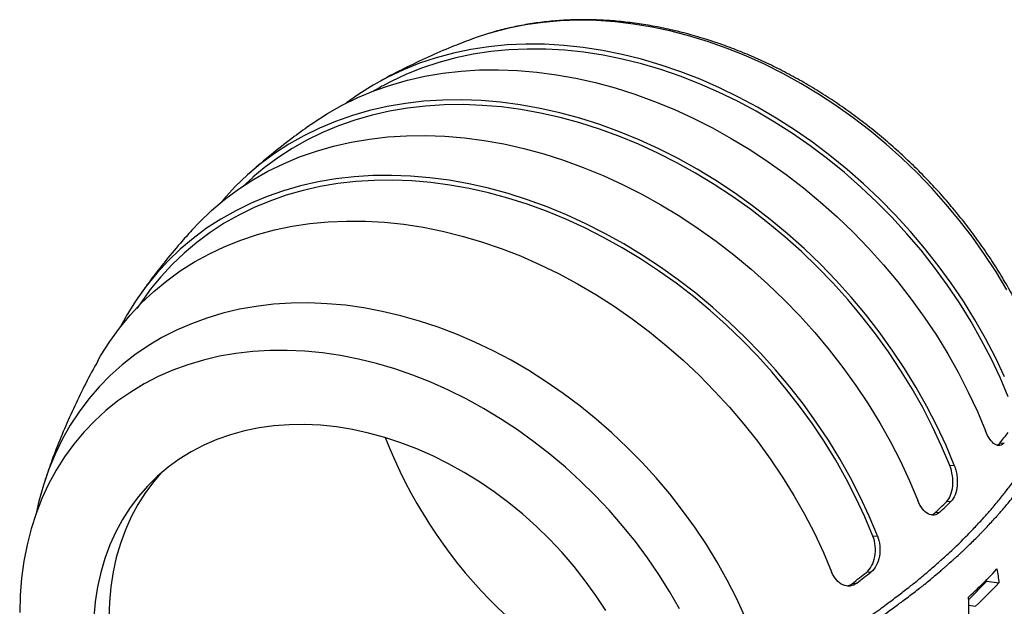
# Model space of a CAD drawing. Header units: millimetres. Extents: x 0 to 210, y 0 to 297.
# Tile 9 of 11: x 153 to 190, y 207 to 229. Entities that reach past the tile are written whole.
import ezdxf

# ---------------------------------------------------------------- set-up
doc = ezdxf.new("R2010")
doc.units = ezdxf.units.MM

msp = doc.modelspace()

# ---------------------------------------------------------------- linework, layer by layer
at = {"color": 7, "linetype": 'Continuous', "lineweight": 25}
for p, q in [((161.951, 223.233), (161.564, 222.882)), ((157.97, 218.83), (157.637, 218.363)), ((189.621, 213.283), (189.708, 213.357)), ((189.708, 213.357), (189.876, 213.371)), ((187.851, 212.519), (188.018, 212.533)), ((187.893, 211.193), (187.727, 211.179)), ((187.313, 210.778), (187.479, 210.792)), ((184.994, 209.903), (185.161, 209.916)), ((184.917, 208.566), (184.749, 208.553)), ((188.547, 207.536), (189.23, 208.224)), ((189.23, 208.224), (189.22, 208.299)), ((189.23, 208.224), (189.677, 208.166)), ((184.228, 208.143), (184.396, 208.157)), ((188.548, 207.333), (188.808, 207.292))]:
    msp.add_line(p, q, dxfattribs=at)
at = {"color": 8, "linetype": 'Continuous', "lineweight": 25, "flags": 128}
msp.add_lwpolyline([(189.968, 219.058), (189.569, 219.722), (189.142, 220.373), (188.689, 221.011), (188.211, 221.634), (187.708, 222.24), (187.182, 222.829), (186.635, 223.397), (186.067, 223.945), (185.48, 224.471), (184.876, 224.974), (184.255, 225.452), (183.619, 225.905), (182.97, 226.33), (182.31, 226.728), (181.639, 227.098), (180.959, 227.438), (180.273, 227.747), (179.581, 228.026), (178.885, 228.272), (178.187, 228.487), (177.489, 228.668), (176.792, 228.816), (176.099, 228.931), (175.409, 229.012), (174.726, 229.058), (174.05, 229.071), (173.384, 229.049), (172.729, 228.993), (172.087, 228.903), (171.458, 228.779), (170.845, 228.622), (170.707, 228.581)], dxfattribs=at)
at = {"color": 7, "linetype": 'Continuous', "lineweight": 25, "flags": 128}
for points in [[(170.707, 228.581), (170.249, 228.431), (170.053, 228.36)], [(189.882, 215.817), (189.545, 216.534), (189.178, 217.242), (188.78, 217.941), (188.354, 218.629), (187.9, 219.303), (187.418, 219.963), (186.911, 220.607), (186.379, 221.233), (185.823, 221.839), (185.246, 222.425), (184.647, 222.99), (184.03, 223.531), (183.394, 224.047), (182.742, 224.537), (182.075, 225.001), (181.395, 225.437), (180.703, 225.843), (180.001, 226.22), (179.29, 226.565), (178.573, 226.879), (177.85, 227.161), (177.125, 227.409), (176.397, 227.624), (175.669, 227.805), (174.944, 227.951), (174.221, 228.062), (173.504, 228.138), (172.793, 228.179), (172.091, 228.184), (171.399, 228.153), (170.719, 228.087), (170.052, 227.986), (169.4, 227.85), (168.764, 227.679), (168.147, 227.474), (167.548, 227.235), (166.971, 226.963), (166.415, 226.658), (165.883, 226.322), (165.435, 225.999)], [(190.017, 215.08), (189.716, 215.794), (189.383, 216.502), (189.02, 217.201), (188.627, 217.891), (188.206, 218.57), (187.757, 219.236), (187.281, 219.887), (186.78, 220.523), (186.254, 221.141), (185.706, 221.739), (185.135, 222.318), (184.544, 222.875), (183.934, 223.409), (183.306, 223.919), (182.663, 224.403), (182.004, 224.86), (181.332, 225.29), (180.649, 225.692), (179.955, 226.063), (179.254, 226.405), (178.546, 226.715), (177.832, 226.993), (177.115, 227.238), (176.397, 227.45), (175.679, 227.629), (174.962, 227.773), (174.248, 227.883), (173.54, 227.958), (172.838, 227.998), (172.145, 228.003), (171.462, 227.973), (170.79, 227.908), (170.131, 227.808), (169.487, 227.674), (168.86, 227.506), (168.25, 227.304), (167.659, 227.068), (167.088, 226.799), (166.827, 226.662)], [(164.128, 225.215), (164.192, 225.259), (164.721, 225.604), (165.274, 225.916), (165.849, 226.197), (166.445, 226.446), (167.06, 226.661), (167.693, 226.842), (168.343, 226.99), (169.008, 227.103), (169.687, 227.181), (170.377, 227.225), (171.079, 227.233), (171.789, 227.207), (172.507, 227.146), (173.23, 227.05), (173.958, 226.919), (174.687, 226.755), (175.418, 226.556), (176.148, 226.324), (176.876, 226.059), (177.599, 225.762), (178.317, 225.433), (179.027, 225.073), (179.728, 224.683), (180.419, 224.264), (181.098, 223.817), (181.763, 223.343), (182.412, 222.842), (183.046, 222.316), (183.661, 221.767), (184.257, 221.195), (184.831, 220.601), (185.384, 219.988), (185.914, 219.356), (186.419, 218.707), (186.898, 218.042), (187.351, 217.363), (187.776, 216.671), (188.172, 215.968), (188.538, 215.256), (188.875, 214.535), (189.179, 213.809)], [(188.018, 212.533), (187.71, 213.268), (187.37, 213.996), (187, 214.717), (186.599, 215.428), (186.17, 216.128), (185.712, 216.815), (185.228, 217.488), (184.717, 218.144), (184.182, 218.784), (183.623, 219.404), (183.041, 220.005), (182.439, 220.584), (181.817, 221.14), (181.176, 221.672), (180.519, 222.178), (179.846, 222.658), (179.16, 223.111), (178.461, 223.535), (177.752, 223.929), (177.034, 224.293), (176.308, 224.626), (175.576, 224.927), (174.84, 225.195), (174.102, 225.429), (173.363, 225.63), (172.624, 225.797), (171.888, 225.929), (171.157, 226.026), (170.431, 226.088), (169.712, 226.114), (169.003, 226.105), (168.304, 226.061), (167.618, 225.982), (166.945, 225.867), (166.288, 225.718), (165.648, 225.534), (165.026, 225.316), (164.423, 225.065), (163.842, 224.781), (163.283, 224.464), (162.747, 224.115), (162.237, 223.736), (161.752, 223.327), (161.294, 222.888), (160.865, 222.422), (160.765, 222.304)], [(187.851, 212.519), (187.546, 213.245), (187.21, 213.965), (186.844, 214.677), (186.448, 215.38), (186.024, 216.071), (185.571, 216.75), (185.092, 217.414), (184.587, 218.063), (184.058, 218.695), (183.505, 219.308), (182.931, 219.901), (182.335, 220.473), (181.72, 221.022), (181.088, 221.547), (180.438, 222.048), (179.774, 222.522), (179.095, 222.969), (178.405, 223.388), (177.704, 223.777), (176.994, 224.137), (176.277, 224.465), (175.554, 224.762), (174.827, 225.027), (174.097, 225.259), (173.367, 225.458), (172.637, 225.622), (171.91, 225.753), (171.187, 225.849), (170.47, 225.91), (169.76, 225.936), (169.059, 225.927), (168.369, 225.884), (167.691, 225.806), (167.026, 225.693), (166.377, 225.545), (165.744, 225.364), (165.129, 225.149), (164.534, 224.901), (163.959, 224.62), (163.406, 224.307), (162.877, 223.963), (162.372, 223.589), (161.949, 223.235)], [(159.678, 221.269), (159.96, 221.568), (160.417, 222.006), (160.901, 222.415), (161.412, 222.794), (161.947, 223.142), (162.505, 223.458), (163.086, 223.742), (163.688, 223.993), (164.31, 224.211), (164.95, 224.395), (165.607, 224.544), (166.279, 224.658), (166.964, 224.738), (167.663, 224.782), (168.371, 224.791), (169.089, 224.764), (169.814, 224.702), (170.546, 224.605), (171.281, 224.474), (172.019, 224.307), (172.757, 224.106), (173.495, 223.872), (174.23, 223.604), (174.962, 223.303), (175.687, 222.971), (176.405, 222.607), (177.114, 222.213), (177.812, 221.79), (178.497, 221.338), (179.17, 220.858), (179.826, 220.352), (180.466, 219.82), (181.088, 219.265), (181.69, 218.686), (182.271, 218.086), (182.829, 217.466), (183.364, 216.827), (183.875, 216.171), (184.359, 215.499), (184.816, 214.812), (185.245, 214.113), (185.645, 213.402), (186.016, 212.682), (186.355, 211.954), (186.663, 211.22)], [(185.161, 209.916), (184.857, 210.641), (184.522, 211.36), (184.156, 212.07), (183.761, 212.771), (183.337, 213.461), (182.885, 214.139), (182.407, 214.802), (181.903, 215.45), (181.375, 216.08), (180.823, 216.692), (180.249, 217.284), (179.655, 217.855), (179.041, 218.403), (178.41, 218.928), (177.761, 219.427), (177.098, 219.9), (176.421, 220.347), (175.732, 220.765), (175.032, 221.153), (174.323, 221.512), (173.608, 221.84), (172.886, 222.137), (172.16, 222.401), (171.432, 222.633), (170.703, 222.831), (169.975, 222.995), (169.249, 223.125), (168.527, 223.221), (167.811, 223.282), (167.103, 223.308), (166.403, 223.3), (165.714, 223.256), (165.037, 223.178), (164.373, 223.066), (163.725, 222.919), (163.093, 222.738), (162.48, 222.523), (161.885, 222.275), (161.312, 221.995), (160.76, 221.683), (160.232, 221.34), (159.728, 220.966), (159.249, 220.563), (158.798, 220.131), (158.374, 219.671), (157.979, 219.185), (157.613, 218.673), (157.277, 218.137), (157.02, 217.668)], [(184.994, 209.903), (184.693, 210.619), (184.361, 211.328), (183.999, 212.03), (183.609, 212.723), (183.19, 213.404), (182.743, 214.073), (182.27, 214.728), (181.772, 215.368), (181.25, 215.991), (180.705, 216.595), (180.138, 217.179), (179.551, 217.743), (178.945, 218.284), (178.321, 218.802), (177.68, 219.296), (177.025, 219.763), (176.356, 220.204), (175.675, 220.616), (174.984, 221), (174.284, 221.355), (173.577, 221.679), (172.864, 221.972), (172.147, 222.233), (171.427, 222.461), (170.707, 222.657), (169.988, 222.819), (169.271, 222.948), (168.558, 223.043), (167.851, 223.103), (167.151, 223.129), (166.46, 223.121), (165.779, 223.078), (165.11, 223.001), (164.455, 222.89), (163.814, 222.745), (163.19, 222.566), (162.584, 222.355), (161.996, 222.11), (161.429, 221.834), (160.884, 221.526), (160.362, 221.187), (159.864, 220.818), (159.391, 220.42), (158.945, 219.993), (158.526, 219.54), (158.135, 219.06), (157.967, 218.833)], [(156.187, 216.412), (156.292, 216.596), (156.628, 217.128), (156.994, 217.635), (157.39, 218.115), (157.814, 218.569), (158.267, 218.995), (158.747, 219.391), (159.252, 219.757), (159.782, 220.093), (160.335, 220.396), (160.91, 220.667), (161.506, 220.905), (162.122, 221.109), (162.755, 221.279), (163.404, 221.415), (164.068, 221.515), (164.746, 221.581), (165.435, 221.611), (166.134, 221.606), (166.842, 221.566), (167.556, 221.49), (168.276, 221.379), (168.999, 221.234), (169.723, 221.054), (170.448, 220.84), (171.171, 220.592), (171.89, 220.312), (172.605, 219.999), (173.312, 219.655), (174.011, 219.28), (174.701, 218.875), (175.378, 218.441), (176.042, 217.98), (176.692, 217.491), (177.325, 216.977), (177.94, 216.439), (178.536, 215.877), (179.111, 215.293), (179.665, 214.689), (180.194, 214.066), (180.7, 213.425), (181.179, 212.768), (181.632, 212.096), (182.057, 211.411), (182.453, 210.715), (182.819, 210.009), (183.154, 209.296), (183.458, 208.575)], [(180.234, 206.907), (179.921, 207.589), (179.578, 208.264), (179.206, 208.93), (178.805, 209.584), (178.377, 210.227), (177.922, 210.855), (177.443, 211.468), (176.939, 212.064), (176.413, 212.641), (175.865, 213.198), (175.296, 213.734), (174.71, 214.248), (174.105, 214.737), (173.485, 215.202), (172.851, 215.64), (172.203, 216.051), (171.545, 216.434), (170.877, 216.788), (170.201, 217.111), (169.518, 217.404), (168.831, 217.665), (168.141, 217.894), (167.45, 218.09), (166.759, 218.253), (166.071, 218.382), (165.386, 218.478), (164.706, 218.539), (164.034, 218.565), (163.371, 218.558), (162.718, 218.516), (162.077, 218.439), (161.449, 218.329), (160.837, 218.184), (160.241, 218.006), (159.663, 217.796), (159.105, 217.552), (158.568, 217.277), (158.052, 216.97), (157.56, 216.633), (157.093, 216.266), (156.652, 215.871), (156.237, 215.447), (155.851, 214.997), (155.493, 214.521), (155.164, 214.021), (154.867, 213.497), (154.6, 212.951), (154.366, 212.385), (154.163, 211.799), (153.994, 211.195), (153.891, 210.739)], [(177.808, 207.195), (177.438, 207.839), (177.04, 208.472), (176.616, 209.093), (176.165, 209.699), (175.69, 210.288), (175.191, 210.861), (174.67, 211.414), (174.128, 211.947), (173.567, 212.458), (172.988, 212.946), (172.392, 213.409), (171.781, 213.847), (171.157, 214.258), (170.521, 214.642), (169.875, 214.997), (169.22, 215.322), (168.559, 215.617), (167.892, 215.88), (167.222, 216.112), (166.55, 216.311), (165.878, 216.477), (165.208, 216.61), (164.541, 216.709), (163.879, 216.773), (163.224, 216.804), (162.578, 216.801), (161.942, 216.763), (161.318, 216.691), (160.707, 216.585), (160.112, 216.445), (159.532, 216.272), (158.971, 216.066), (158.429, 215.828), (157.908, 215.558), (157.41, 215.256), (156.934, 214.925), (156.484, 214.564), (156.059, 214.175), (155.661, 213.758), (155.291, 213.314), (154.95, 212.846), (154.639, 212.353), (154.359, 211.837), (154.109, 211.3), (153.892, 210.743), (153.707, 210.167), (153.555, 209.573), (153.436, 208.964), (153.351, 208.341), (153.3, 207.705), (153.283, 207.059)], [(175.064, 207.135), (174.697, 207.696), (174.304, 208.243), (173.885, 208.775), (173.442, 209.289), (172.976, 209.784), (172.49, 210.259), (171.985, 210.711), (171.461, 211.14), (170.922, 211.544), (170.368, 211.921), (169.802, 212.271), (169.225, 212.591), (168.64, 212.882), (168.047, 213.143), (167.45, 213.371), (166.85, 213.568), (166.249, 213.731), (165.649, 213.861), (165.052, 213.957), (164.46, 214.019), (163.874, 214.046), (163.297, 214.038), (162.731, 213.996), (162.178, 213.92), (161.638, 213.81), (161.115, 213.665), (160.609, 213.488), (160.123, 213.278), (159.658, 213.035), (159.215, 212.762), (158.796, 212.458), (158.402, 212.125), (158.035, 211.763), (157.696, 211.374), (157.385, 210.96), (157.105, 210.521), (156.855, 210.059), (156.637, 209.575), (156.451, 209.072), (156.299, 208.55), (156.179, 208.011), (156.094, 207.458), (156.042, 206.891)], [(158.533, 212.241), (158.27, 211.935), (157.959, 211.52), (157.679, 211.081), (157.429, 210.619), (157.211, 210.135), (157.025, 209.632), (156.873, 209.11), (156.753, 208.571), (156.668, 208.018), (156.616, 207.452), (156.599, 206.874)]]:
    msp.add_lwpolyline(points, dxfattribs=at)
at = {"color": 7, "linetype": 'Continuous', "lineweight": 25}
for centre, radius, start, end in [((174.032, 225.953), 20.11, 321.2191, 322.6396), ((183.533, 220.03), 17.874, 201.2153, 247.3948), ((165.238, 233.978), 32.023, 313.5764, 314.6078), ((165.293, 234.105), 32.183, 313.58, 314.6063), ((155.4, 245.323), 47.047, 307.7889, 308.596), ((155.456, 245.443), 47.2, 307.8177, 308.6217)]:
    msp.add_arc(centre, radius, start, end, dxfattribs=at)
for points, knots in [([(192.372, 210.858), (192.371, 210.976), (192.368, 211.313), (192.34, 211.872), (192.276, 212.539), (192.182, 213.209), (192.056, 213.882), (191.901, 214.557), (191.715, 215.231), (191.499, 215.904), (191.254, 216.574), (190.981, 217.239), (190.679, 217.898), (190.351, 218.55), (189.995, 219.193), (189.614, 219.826), (189.208, 220.448), (188.778, 221.057), (188.324, 221.652), (187.849, 222.231), (187.352, 222.795), (186.835, 223.34), (186.299, 223.867), (185.745, 224.374), (185.174, 224.86), (184.587, 225.324), (183.986, 225.766), (183.372, 226.183), (182.747, 226.575), (182.11, 226.942), (181.465, 227.282), (180.811, 227.595), (180.151, 227.88), (179.486, 228.136), (178.817, 228.363), (178.146, 228.56), (177.474, 228.727), (176.803, 228.864), (176.134, 228.969), (175.468, 229.043), (174.807, 229.086), (174.153, 229.097), (173.507, 229.077), (172.87, 229.025), (172.244, 228.941), (171.631, 228.825), (171.126, 228.707), (170.832, 228.616), (170.731, 228.585)], [0, 0, 0, 0, 0.011956, 0.034083, 0.056223, 0.078382, 0.100557, 0.122745, 0.144944, 0.16715, 0.189362, 0.211577, 0.233796, 0.256015, 0.278235, 0.300455, 0.322675, 0.344894, 0.367113, 0.389332, 0.411551, 0.43377, 0.455991, 0.478212, 0.500434, 0.522659, 0.544885, 0.567113, 0.589344, 0.611578, 0.633813, 0.656051, 0.67829, 0.70053, 0.722768, 0.745005, 0.767237, 0.789462, 0.811679, 0.833883, 0.856072, 0.878242, 0.900389, 0.922508, 0.944596, 0.96665, 0.988667, 1, 1, 1, 1]), ([(170.056, 228.358), (169.817, 228.267), (169.28, 228.063), (168.458, 227.706), (167.592, 227.291), (167.006, 226.994), (166.713, 226.827), (166.7, 226.82)], [0, 0, 0, 0, 0.208489, 0.467856, 0.727667, 0.987825, 1, 1, 1, 1]), ([(166.83, 226.662), (166.817, 226.655), (166.681, 226.585), (166.549, 226.506), (166.43, 226.436)], [0, 0, 0, 0, 0.097449, 1, 1, 1, 1]), ([(164.13, 225.213), (163.915, 225.059), (163.437, 224.719), (162.722, 224.155), (162.164, 223.696), (161.869, 223.428), (161.814, 223.378)], [0, 0, 0, 0, 0.268154, 0.596072, 0.923792, 1, 1, 1, 1]), ([(159.681, 221.266), (159.538, 221.108), (159.18, 220.713), (158.639, 220.053), (158.161, 219.444), (157.899, 219.075), (157.821, 218.965)], [0, 0, 0, 0, 0.215308, 0.540118, 0.864129, 1, 1, 1, 1]), ([(156.189, 216.409), (156.13, 216.304), (155.915, 215.928), (155.577, 215.266), (155.175, 214.425), (154.809, 213.574), (154.493, 212.769), (154.313, 212.242), (154.233, 212.006)], [0, 0, 0, 0, 0.0743752, 0.2680837, 0.4609236, 0.6528226, 0.843705, 1, 1, 1, 1]), ([(189.876, 213.371), (189.829, 213.312), (189.774, 213.277), (189.655, 213.258), (189.591, 213.273), (189.463, 213.354), (189.399, 213.419), (189.281, 213.587), (189.226, 213.692), (189.179, 213.809)], [0, 0, 0, 0, 0.25, 0.25, 0.5, 0.5, 0.75, 0.75, 1, 1, 1, 1]), ([(187.727, 211.179), (187.788, 211.239), (187.839, 211.321), (187.918, 211.52), (187.945, 211.637), (187.981, 212.008), (187.944, 212.286), (187.851, 212.519)], [0, 0, 0, 0, 0.25, 0.25, 0.5, 0.5, 1, 1, 1, 1]), ([(188.018, 212.533), (188.064, 212.416), (188.096, 212.29), (188.132, 212.03), (188.135, 211.898), (188.099, 211.527), (188.015, 211.313), (187.893, 211.193)], [0, 0, 0, 0, 0.25, 0.25, 0.5, 0.5, 1, 1, 1, 1]), ([(184.626, 206.75), (184.74, 206.828), (184.953, 206.975), (185.242, 207.18), (185.559, 207.411), (185.846, 207.627), (186.12, 207.837), (186.37, 208.029), (186.701, 208.293), (187.085, 208.619), (187.475, 208.961), (187.956, 209.393), (188.412, 209.839), (188.789, 210.235), (188.998, 210.461), (189.192, 210.671), (189.442, 210.954), (189.719, 211.291), (190.005, 211.652), (190.178, 211.882), (190.272, 212.007)], [0, 0, 0, 0, 0.0481516, 0.0898182, 0.1249999, 0.187501, 0.2187566, 0.2500044, 0.3034423, 0.3750023, 0.4375035, 0.5000033, 0.624998, 0.6874982, 0.7187471, 0.7499991, 0.8048508, 0.8750004, 0.9318868, 1, 1, 1, 1]), ([(185.009, 206.708), (185.38, 206.962), (185.67, 207.17), (185.891, 207.333), (185.894, 207.335), (185.898, 207.338), (185.901, 207.34), (185.907, 207.345), (185.912, 207.348), (185.925, 207.358), (185.934, 207.365), (185.961, 207.384), (185.978, 207.398), (186.032, 207.437), (186.067, 207.463), (186.173, 207.543), (186.243, 207.596), (186.452, 207.755), (186.59, 207.86), (186.73, 207.969), (186.733, 207.971), (186.741, 207.977), (186.745, 207.98), (186.757, 207.989), (186.764, 207.995), (186.788, 208.014), (186.804, 208.026), (186.852, 208.064), (186.885, 208.09), (186.985, 208.17), (187.054, 208.227), (187.128, 208.287), (187.128, 208.287), (187.129, 208.289), (187.13, 208.289), (187.132, 208.291), (187.133, 208.292), (187.137, 208.295), (187.14, 208.297), (187.148, 208.304), (187.154, 208.309), (187.172, 208.324), (187.184, 208.334), (187.224, 208.368), (187.254, 208.393), (187.351, 208.475), (187.427, 208.54), (187.516, 208.617), (187.516, 208.617), (187.518, 208.619), (187.519, 208.62), (187.522, 208.622), (187.524, 208.624), (187.53, 208.629), (187.534, 208.632), (187.545, 208.642), (187.553, 208.648), (187.576, 208.668), (187.591, 208.682), (187.637, 208.722), (187.669, 208.749), (187.763, 208.832), (187.827, 208.888), (187.892, 208.946), (187.894, 208.947), (187.897, 208.95), (187.898, 208.951), (187.902, 208.955), (187.905, 208.957), (187.913, 208.964), (187.918, 208.969), (187.934, 208.983), (187.944, 208.992), (187.974, 209.018), (187.993, 209.036), (188.048, 209.085), (188.082, 209.115), (188.173, 209.198), (188.221, 209.242), (188.257, 209.275), (188.258, 209.276), (188.26, 209.278), (188.261, 209.279), (188.264, 209.281), (188.266, 209.283), (188.271, 209.288), (188.274, 209.291), (188.285, 209.301), (188.292, 209.308), (188.314, 209.328), (188.328, 209.341), (188.371, 209.381), (188.399, 209.408), (188.485, 209.489), (188.543, 209.545), (188.716, 209.713), (188.832, 209.83), (188.956, 209.957), (188.963, 209.964), (188.977, 209.978), (188.984, 209.985), (189.005, 210.007), (189.018, 210.021), (189.06, 210.064), (189.087, 210.092), (189.169, 210.178), (189.223, 210.235), (189.383, 210.407), (189.489, 210.521), (189.594, 210.636), (189.595, 210.637), (189.597, 210.64), (189.598, 210.641), (189.602, 210.645), (189.604, 210.648), (189.612, 210.656), (189.617, 210.661), (189.632, 210.678), (189.642, 210.69), (189.674, 210.725), (189.695, 210.749), (189.762, 210.824), (189.809, 210.878), (189.958, 211.052), (190.067, 211.183), (190.185, 211.331), (190.185, 211.331), (190.187, 211.333), (190.187, 211.333), (190.189, 211.336), (190.19, 211.337), (190.194, 211.342), (190.196, 211.345), (190.204, 211.354), (190.209, 211.36), (190.223, 211.378), (190.233, 211.391), (190.264, 211.429), (190.284, 211.455), (190.348, 211.535), (190.391, 211.591), (190.527, 211.766), (190.624, 211.893), (190.726, 212.03)], [0, 0, 0, 0, 0.125, 0.125, 0.1259766, 0.1259766, 0.1269531, 0.1269531, 0.1289062, 0.1289062, 0.1328125, 0.1328125, 0.140625, 0.140625, 0.15625, 0.15625, 0.1875, 0.1875, 0.25, 0.25, 0.2519531, 0.2519531, 0.2539062, 0.2539062, 0.2578125, 0.2578125, 0.265625, 0.265625, 0.28125, 0.28125, 0.3125, 0.3125, 0.3129883, 0.3129883, 0.3134766, 0.3134766, 0.3144531, 0.3144531, 0.3164062, 0.3164062, 0.3203125, 0.3203125, 0.328125, 0.328125, 0.34375, 0.34375, 0.375, 0.375, 0.3754883, 0.3754883, 0.3759766, 0.3759766, 0.3769531, 0.3769531, 0.3789062, 0.3789062, 0.3828125, 0.3828125, 0.390625, 0.390625, 0.40625, 0.40625, 0.4375, 0.4375, 0.4379883, 0.4379883, 0.4384766, 0.4384766, 0.4394531, 0.4394531, 0.4414062, 0.4414062, 0.4453125, 0.4453125, 0.453125, 0.453125, 0.46875, 0.46875, 0.5, 0.5, 0.5004883, 0.5004883, 0.5009766, 0.5009766, 0.5019531, 0.5019531, 0.5039062, 0.5039062, 0.5078125, 0.5078125, 0.515625, 0.515625, 0.53125, 0.53125, 0.5625, 0.5625, 0.625, 0.625, 0.6289062, 0.6289062, 0.6328125, 0.6328125, 0.640625, 0.640625, 0.65625, 0.65625, 0.6875, 0.6875, 0.75, 0.75, 0.7509766, 0.7509766, 0.7519531, 0.7519531, 0.7539062, 0.7539062, 0.7578125, 0.7578125, 0.765625, 0.765625, 0.78125, 0.78125, 0.8125, 0.8125, 0.875, 0.875, 0.8754883, 0.8754883, 0.8759766, 0.8759766, 0.8769531, 0.8769531, 0.8789062, 0.8789062, 0.8828125, 0.8828125, 0.890625, 0.890625, 0.90625, 0.90625, 0.9375, 0.9375, 1, 1, 1, 1]), ([(187.479, 210.792), (187.416, 210.731), (187.345, 210.695), (187.196, 210.673), (187.119, 210.689), (186.894, 210.807), (186.755, 210.987), (186.663, 211.22)], [0, 0, 0, 0, 0.25, 0.25, 0.5, 0.5, 1, 1, 1, 1]), ([(187.18, 210.697), (187.187, 210.697), (187.235, 210.703), (187.277, 210.743), (187.313, 210.778)], [0, 0, 0, 0, 0.139781, 1, 1, 1, 1]), ([(184.749, 208.553), (184.825, 208.614), (184.892, 208.697), (185, 208.897), (185.041, 209.014), (185.088, 209.263), (185.094, 209.397), (185.07, 209.657), (185.04, 209.786), (184.994, 209.903)], [0, 0, 0, 0, 0.25, 0.25, 0.5, 0.5, 0.75, 0.75, 1, 1, 1, 1]), ([(185.161, 209.916), (185.208, 209.799), (185.237, 209.672), (185.261, 209.41), (185.255, 209.277), (185.209, 209.028), (185.168, 208.911), (185.061, 208.711), (184.993, 208.627), (184.917, 208.566)], [0, 0, 0, 0, 0.25, 0.25, 0.5, 0.5, 0.75, 0.75, 1, 1, 1, 1]), ([(188.546, 207.632), (188.794, 207.862), (188.972, 208.036), (189.208, 208.269), (189.382, 208.445), (189.604, 208.68)], [0, 0, 0, 0, 0.5, 0.5, 1, 1, 1, 1]), ([(184.396, 208.157), (184.317, 208.095), (184.232, 208.058), (184.054, 208.034), (183.964, 208.047), (183.705, 208.162), (183.551, 208.34), (183.458, 208.575)], [0, 0, 0, 0, 0.25, 0.25, 0.5, 0.5, 1, 1, 1, 1]), ([(184.049, 208.057), (184.062, 208.058), (184.126, 208.064), (184.183, 208.108), (184.228, 208.143)], [0, 0, 0, 0, 0.202858, 1, 1, 1, 1])]:
    msp.add_open_spline(points, degree=3, knots=knots, dxfattribs=at)
for points in [[(189.604, 208.68), (189.631, 208.508), (189.655, 208.337), (189.677, 208.166)], [(189.677, 208.166), (189.401, 207.873), (189.111, 207.581), (188.808, 207.292)], [(188.458, 204.889), (188.555, 205.788), (188.584, 206.705), (188.546, 207.632)]]:
    msp.add_open_spline(points, degree=3, dxfattribs=at)

doc.saveas('drawing.dxf')
